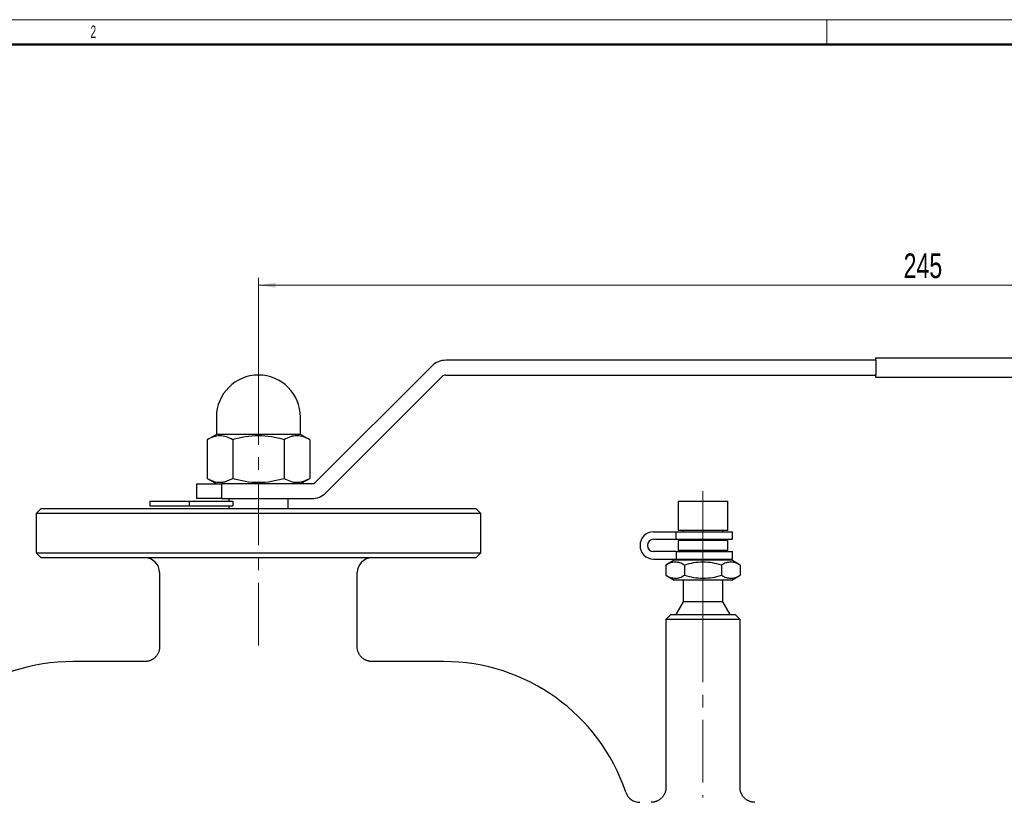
# Model space of a CAD drawing. Header units: millimetres. Extents: x 0 to 594, y 0 to 420.
# Tile 18 of 19: x 134 to 333, y 262 to 420. Entities that reach past the tile are written whole.
import ezdxf

# ---------------------------------------------------------------- set-up
doc = ezdxf.new("R2010")
doc.units = ezdxf.units.MM
doc.linetypes.add('CENTERX2', pattern=[20.32, 12.7, -2.54, 2.54, -2.54])
doc.layers.add('ОСЕВЫЕ', color=7, linetype='Continuous')
doc.layers.add('ОСНОВНОЙ', color=7, linetype='Continuous', lineweight=25)
doc.styles.add('SLDTEXTSTYLE1', font='TXT', dxfattribs={"width": 0.7})
doc.styles.add('SLDTEXTSTYLE2', font='TXT', dxfattribs={"width": 0.605})
doc.dimstyles.new('SLDDIMSTYLE1', dxfattribs={"dimtxt": 5, "dimasz": 3.5, "dimexe": 0, "dimexo": 0.0625, "dimgap": 1.25, "dimtad": 2, "dimrnd": 1e-09, "dimzin": 12, "dimdsep": 46, "dimtxsty": 'SLDTEXTSTYLE1', "dimsah": 1, "dimcen": 0.09, "dimadec": 0, "dimazin": 3, "dimtol": 1, "dimtfac": 1, "dimtdec": 3, "dimtofl": 0, "dimtmove": 0, "dimatfit": 3, "dimfxl": 1, "dimfrac": 2, "dimtolj": 1, "dimarcsym": 0})

# ---------------------------------------------------------------- blocks, each defined once
blk = doc.blocks.new('_D_2')
at = {"color": 7, "linetype": 'Continuous', "lineweight": 0}
for p, q in [((181.9, 346.65), (181.9, 367.73)), ((426.9, 351.05), (426.9, 367.73)), ((181.9, 366.23), (426.9, 366.23))]:
    blk.add_line(p, q, dxfattribs=at)
at = {"color": 7, "linetype": 'Continuous', "lineweight": 18}
for points in [[(181.9, 366.23), (185.4, 365.73), (185.4, 366.73)], [(426.9, 366.23), (423.4, 366.73), (423.4, 365.73)]]:
    blk.add_solid(points, dxfattribs=at)
at = {"color": 7, "linetype": 'Continuous', "lineweight": 18, "insert": (312.52, 372.68), "char_height": 5, "attachment_point": 1, "style": 'SLDTEXTSTYLE1'}
blk.add_mtext('245', dxfattribs=at)

msp = doc.modelspace()

# ---------------------------------------------------------------- linework, layer by layer
at = {"color": 7, "linetype": 'Continuous', "lineweight": 50}
msp.add_line((589, 415), (20, 415), dxfattribs=at)
at = {"color": 7, "linetype": 'Continuous', "lineweight": 25}
for p, q in [((306.9, 351.049), (219.815, 351.049)), ((306.9, 351.549), (416.9, 351.549)), ((306.9, 351.049), (306.9, 351.549)), ((306.9, 351.049), (306.9, 348.049)), ((216.986, 349.877), (193.451, 326.342)), ((195.572, 324.22), (219.108, 347.756)), ((219.815, 348.049), (306.9, 348.049)), ((306.9, 347.549), (306.9, 348.049)), ((416.9, 347.549), (306.9, 347.549)), ((173.4, 339.549), (173.4, 336.049)), ((190.4, 336.049), (190.4, 339.549)), ((173.4, 336.049), (171.508, 334.956)), ((171.508, 334.956), (171.508, 327.141)), ((190.4, 336.049), (173.4, 336.049)), ((176.704, 334.956), (176.704, 327.141)), ((187.097, 334.956), (187.097, 327.141)), ((192.293, 334.956), (190.4, 336.049)), ((192.293, 334.956), (192.293, 327.141)), ((171.508, 327.141), (173.4, 326.049)), ((190.4, 326.049), (192.293, 327.141)), ((169.4, 323.049), (169.4, 326.049)), ((169.4, 326.049), (174.4, 326.049)), ((174.4, 326.049), (174.4, 323.049)), ((192.744, 326.049), (174.4, 326.049)), ((174.4, 323.049), (169.4, 323.049)), ((174.4, 323.049), (192.744, 323.049)), ((175.9, 323.049), (175.9, 322.549)), ((187.9, 321.049), (187.9, 323.049)), ((137.9, 321.049), (136.9, 320.049)), ((137.9, 321.049), (225.9, 321.049)), ((159.9, 322.549), (159.9, 321.549)), ((159.9, 322.549), (167.9, 322.549)), ((159.9, 321.549), (167.9, 321.549)), ((167.9, 322.549), (167.9, 321.549)), ((167.9, 322.549), (176.704, 322.549)), ((167.9, 321.549), (176.704, 321.549)), ((175.9, 321.549), (175.9, 321.049)), ((176.704, 322.549), (176.704, 321.549)), ((226.9, 320.049), (225.9, 321.049)), ((266.9, 322.549), (266.9, 316.549)), ((266.9, 322.549), (276.9, 322.549)), ((276.9, 316.549), (276.9, 322.549)), ((136.9, 320.049), (136.9, 312.049)), ((226.9, 320.049), (136.9, 320.049)), ((226.9, 312.049), (226.9, 320.049)), ((261.9, 316.299), (266.446, 316.299)), ((266.446, 314.799), (266.446, 316.299)), ((266.446, 316.299), (277.9, 316.299)), ((276.9, 316.549), (266.9, 316.549)), ((267.9, 316.549), (267.9, 316.299)), ((275.9, 316.299), (275.9, 316.549)), ((277.9, 314.799), (277.9, 316.299)), ((261.9, 314.799), (266.446, 314.799)), ((266.446, 314.799), (277.9, 314.799)), ((266.9, 314.549), (266.9, 312.549)), ((276.9, 314.549), (266.9, 314.549)), ((267.9, 314.799), (267.9, 314.549)), ((275.9, 314.549), (275.9, 314.799)), ((276.9, 312.549), (276.9, 314.549)), ((136.9, 312.049), (137.9, 311.049)), ((136.9, 312.049), (226.9, 312.049)), ((225.9, 311.049), (137.9, 311.049)), ((225.9, 311.049), (226.9, 312.049)), ((266.446, 312.299), (261.9, 312.299)), ((266.446, 312.299), (266.446, 310.799)), ((266.446, 312.299), (277.9, 312.299)), ((276.9, 312.549), (266.9, 312.549)), ((267.9, 312.549), (267.9, 312.299)), ((275.9, 312.299), (275.9, 312.549)), ((277.9, 310.799), (277.9, 312.299)), ((261.9, 310.799), (266.446, 310.799)), ((266.05, 310.549), (264.395, 309.593)), ((264.395, 309.593), (264.395, 307.505)), ((277.75, 310.549), (266.05, 310.549)), ((266.446, 310.799), (277.9, 310.799)), ((267.9, 310.799), (267.9, 310.549)), ((268.148, 309.593), (268.148, 307.505)), ((275.653, 309.593), (275.653, 307.505)), ((275.9, 310.549), (275.9, 310.799)), ((279.406, 309.593), (277.75, 310.549)), ((279.406, 309.593), (279.406, 307.505)), ((161.9, 308.049), (161.9, 293.046)), ((201.9, 293.049), (201.9, 308.049)), ((264.395, 307.505), (266.05, 306.549)), ((277.75, 306.549), (279.406, 307.505)), ((277.75, 306.549), (266.05, 306.549)), ((267.9, 306.549), (267.9, 302.147)), ((275.9, 302.147), (275.9, 306.549)), ((267.9, 302.147), (266.4, 299.549)), ((275.9, 302.147), (267.9, 302.147)), ((277.4, 299.549), (275.9, 302.147)), ((265.4, 299.549), (264.4, 298.549)), ((265.4, 299.549), (278.4, 299.549)), ((279.4, 298.549), (278.4, 299.549)), ((264.4, 298.549), (264.4, 264.546)), ((279.4, 298.549), (264.4, 298.549)), ((279.4, 264.549), (279.4, 298.549)), ((161.905, 293.046), (161.906, 293.046)), ((158.903, 290.049), (144.4, 290.049)), ((158.903, 290.048), (158.901, 290.048)), ((219.4, 290.049), (204.9, 290.049))]:
    msp.add_line(p, q, dxfattribs=at)
at = {"color": 7, "linetype": 'CENTERX2', "lineweight": 18}
for p, q in [((181.9, 346.649), (181.9, 291.049)), ((271.9, 324.549), (271.9, 316.549)), ((271.9, 316.549), (271.9, 316.299)), ((271.9, 314.799), (271.9, 316.299)), ((271.9, 314.799), (271.9, 314.549)), ((271.9, 314.549), (271.9, 312.549)), ((271.9, 312.549), (271.9, 306.549)), ((271.9, 306.549), (271.9, 302.147)), ((271.9, 299.549), (271.9, 302.147)), ((271.9, 298.549), (271.9, 299.549)), ((271.9, 298.549), (271.9, 262.549))]:
    msp.add_line(p, q, dxfattribs=at)
at = {"color": 7, "linetype": 'Continuous', "lineweight": 25}
for centre, radius, start, end in [((219.815, 347.049), 4, 90, 135), ((181.9, 339.549), 8.5, 0, 180), ((219.815, 347.049), 1, 90, 135), ((192.744, 327.049), 1, 270, 315), ((192.744, 327.049), 4, 270, 315), ((261.9, 313.549), 2.75, 90, 270), ((261.9, 313.549), 1.25, 90, 270), ((158.9, 308.049), 3, 0, 90), ((204.9, 308.049), 3, 90, 180), ((144.4, 251.128), 38.921, 90, 161.32796), ((219.4, 251.128), 38.921, 18.67204, 90), ((259.115, 264.549), 3, 198.67204, 270)]:
    msp.add_arc(centre, radius, start, end, dxfattribs=at)
for points, knots in [([(176.704, 334.956), (176.28, 335.201), (175.853, 335.403), (174.989, 335.683), (174.553, 335.76), (173.89, 335.76), (173.668, 335.742), (173.229, 335.668), (173.011, 335.614), (172.361, 335.404), (171.933, 335.201), (171.508, 334.956)], [0, 0, 0, 0, 0.25, 0.25, 0.5, 0.5, 0.625, 0.625, 0.75, 0.75, 1, 1, 1, 1]), ([(187.097, 334.956), (186.25, 335.201), (185.397, 335.402), (183.667, 335.683), (182.791, 335.76), (181.012, 335.76), (180.134, 335.683), (178.404, 335.402), (177.55, 335.2), (176.704, 334.956)], [0, 0, 0, 0, 0.25, 0.25, 0.5, 0.5, 0.75, 0.75, 1, 1, 1, 1]), ([(192.293, 334.956), (191.869, 335.201), (191.441, 335.403), (190.578, 335.683), (190.141, 335.76), (189.479, 335.76), (189.257, 335.742), (188.818, 335.668), (188.6, 335.614), (187.95, 335.404), (187.521, 335.201), (187.097, 334.956)], [0, 0, 0, 0, 0.25, 0.25, 0.5, 0.5, 0.625, 0.625, 0.75, 0.75, 1, 1, 1, 1]), ([(171.508, 327.141), (171.932, 326.896), (172.36, 326.695), (173.223, 326.415), (173.659, 326.338), (174.322, 326.337), (174.544, 326.356), (174.983, 326.429), (175.201, 326.484), (175.851, 326.694), (176.28, 326.896), (176.704, 327.141)], [0, 0, 0, 0, 0.25, 0.25, 0.5, 0.5, 0.625, 0.625, 0.75, 0.75, 1, 1, 1, 1]), ([(176.704, 327.141), (177.55, 326.897), (178.404, 326.695), (180.134, 326.415), (181.01, 326.338), (182.789, 326.337), (183.667, 326.415), (185.397, 326.695), (186.251, 326.897), (187.097, 327.141)], [0, 0, 0, 0, 0.25, 0.25, 0.5, 0.5, 0.75, 0.75, 1, 1, 1, 1]), ([(187.097, 327.141), (187.521, 326.896), (187.948, 326.695), (188.812, 326.415), (189.248, 326.338), (189.911, 326.337), (190.133, 326.356), (190.571, 326.429), (190.79, 326.484), (191.44, 326.694), (191.868, 326.896), (192.293, 327.141)], [0, 0, 0, 0, 0.25, 0.25, 0.5, 0.5, 0.625, 0.625, 0.75, 0.75, 1, 1, 1, 1]), ([(268.148, 309.593), (267.841, 309.77), (267.533, 309.916), (266.909, 310.118), (266.594, 310.173), (266.115, 310.174), (265.955, 310.16), (265.638, 310.107), (265.481, 310.068), (265.011, 309.916), (264.702, 309.77), (264.395, 309.593)], [0, 0, 0, 0, 0.25, 0.25, 0.5, 0.5, 0.625, 0.625, 0.75, 0.75, 1, 1, 1, 1]), ([(275.653, 309.593), (274.431, 309.946), (273.186, 310.173), (271.259, 310.174), (270.624, 310.118), (269.375, 309.915), (268.758, 309.769), (268.148, 309.593)], [0, 0, 0, 0, 0.5, 0.5, 0.75, 0.75, 1, 1, 1, 1]), ([(279.406, 309.593), (279.1, 309.77), (278.791, 309.916), (278.167, 310.118), (277.852, 310.173), (277.374, 310.174), (277.213, 310.16), (276.896, 310.107), (276.739, 310.068), (276.269, 309.916), (275.96, 309.77), (275.653, 309.593)], [0, 0, 0, 0, 0.25, 0.25, 0.5, 0.5, 0.625, 0.625, 0.75, 0.75, 1, 1, 1, 1]), ([(264.395, 307.505), (264.701, 307.328), (265.01, 307.182), (265.634, 306.98), (265.949, 306.924), (266.427, 306.924), (266.587, 306.937), (266.905, 306.99), (267.062, 307.03), (267.532, 307.181), (267.841, 307.328), (268.148, 307.505)], [0, 0, 0, 0, 0.25, 0.25, 0.5, 0.5, 0.625, 0.625, 0.75, 0.75, 1, 1, 1, 1]), ([(268.148, 307.505), (269.37, 307.152), (270.614, 306.924), (272.542, 306.924), (273.176, 306.98), (274.426, 307.182), (275.042, 307.328), (275.653, 307.505)], [0, 0, 0, 0, 0.5, 0.5, 0.75, 0.75, 1, 1, 1, 1]), ([(275.653, 307.505), (275.96, 307.328), (276.268, 307.182), (276.892, 306.98), (277.207, 306.924), (277.686, 306.924), (277.846, 306.937), (278.163, 306.99), (278.32, 307.03), (278.79, 307.181), (279.099, 307.328), (279.406, 307.505)], [0, 0, 0, 0, 0.25, 0.25, 0.5, 0.5, 0.625, 0.625, 0.75, 0.75, 1, 1, 1, 1]), ([(161.899, 293.046), (161.9, 293.01), (161.901, 292.888), (161.882, 292.682), (161.842, 292.434), (161.78, 292.193), (161.701, 291.961), (161.605, 291.74), (161.492, 291.529), (161.365, 291.331), (161.225, 291.146), (161.073, 290.974), (160.91, 290.816), (160.739, 290.673), (160.559, 290.545), (160.374, 290.431), (160.184, 290.334), (159.992, 290.251), (159.797, 290.183), (159.603, 290.129), (159.411, 290.09), (159.222, 290.064), (159.053, 290.05), (158.946, 290.049), (158.901, 290.049)], [0, 0, 0, 0, 0.0235125, 0.0776279, 0.1310717, 0.1837284, 0.2356542, 0.2868926, 0.3374743, 0.3874188, 0.4367368, 0.4854305, 0.5334943, 0.580915, 0.6276711, 0.6737321, 0.7190578, 0.763596, 0.8072804, 0.8500273, 0.8917308, 0.9322561, 0.9714291, 1, 1, 1, 1]), ([(204.9, 290.05), (204.87, 290.05), (204.774, 290.049), (204.607, 290.061), (204.401, 290.088), (204.19, 290.131), (203.978, 290.191), (203.768, 290.267), (203.563, 290.36), (203.365, 290.468), (203.174, 290.592), (202.992, 290.73), (202.821, 290.882), (202.662, 291.047), (202.515, 291.224), (202.378, 291.418), (202.253, 291.629), (202.144, 291.855), (202.055, 292.086), (201.987, 292.32), (201.937, 292.555), (201.909, 292.791), (201.898, 292.956), (201.901, 293.041), (201.901, 293.049)], [0, 0, 0, 0, 0.0193041, 0.0614519, 0.1060092, 0.1518609, 0.1985838, 0.2458987, 0.2936283, 0.3416568, 0.3899062, 0.4383221, 0.4868659, 0.5355089, 0.5842298, 0.6330117, 0.6868529, 0.7400238, 0.7924277, 0.8441159, 0.8951276, 0.9454899, 0.9952195, 1, 1, 1, 1]), ([(264.399, 264.546), (264.399, 264.489), (264.399, 264.348), (264.374, 264.125), (264.33, 263.881), (264.265, 263.645), (264.184, 263.418), (264.085, 263.201), (263.972, 262.996), (263.844, 262.802), (263.703, 262.62), (263.552, 262.453), (263.39, 262.299), (263.22, 262.159), (263.043, 262.034), (262.86, 261.924), (262.674, 261.829), (262.485, 261.748), (262.295, 261.682), (262.106, 261.63), (261.92, 261.591), (261.738, 261.566), (261.568, 261.551), (261.459, 261.549), (261.408, 261.549)], [0, 0, 0, 0, 0.0365092, 0.0899576, 0.1426242, 0.1945636, 0.2458182, 0.2964172, 0.3463795, 0.3957149, 0.4444247, 0.4925027, 0.5399347, 0.5866984, 0.6327625, 0.6780855, 0.7226141, 0.7662804, 0.8089991, 0.8506627, 0.8911354, 0.9302442, 0.967767, 1, 1, 1, 1]), ([(282.4, 261.55), (282.344, 261.55), (282.224, 261.551), (282.038, 261.569), (281.838, 261.599), (281.632, 261.646), (281.424, 261.709), (281.218, 261.788), (281.016, 261.884), (280.82, 261.995), (280.632, 262.122), (280.453, 262.263), (280.285, 262.418), (280.129, 262.585), (279.985, 262.764), (279.856, 262.954), (279.737, 263.16), (279.633, 263.381), (279.546, 263.615), (279.479, 263.852), (279.433, 264.091), (279.405, 264.323), (279.403, 264.476), (279.401, 264.549)], [0, 0, 0, 0, 0.035708, 0.0760817, 0.1193239, 0.164326, 0.2104868, 0.25742, 0.3048834, 0.3527214, 0.4008316, 0.4491443, 0.4976105, 0.5461951, 0.5948718, 0.6436209, 0.6924267, 0.7460605, 0.7990251, 0.8512384, 0.9027481, 0.9535896, 1, 1, 1, 1])]:
    msp.add_open_spline(points, degree=3, knots=knots, dxfattribs=at)
at = {"layer": 'ОСЕВЫЕ', "lineweight": 18}
msp.add_line((0, 420), (594, 420), dxfattribs=at)
at = {"layer": 'ОСНОВНОЙ', "linetype": 'Continuous', "lineweight": 18}
for p, q in [((297, 415), (297, 420)), ((20, 415), (589, 415)), ((304.5, 415.001), (304.5, 414.999))]:
    msp.add_line(p, q, dxfattribs=at)

# ---------------------------------------------------------------- texts
at = {"layer": 'ОСНОВНОЙ', "insert": (148.483, 418.823), "char_height": 2.5, "attachment_point": 2, "style": 'SLDTEXTSTYLE2'}
msp.add_mtext('2', dxfattribs=at)

# ---------------------------------------------------------------- dimensions: what is measured, and where the dimension line sits
at = {"color": 7, "linetype": 'Continuous', "lineweight": 18}
dim = msp.add_linear_dim(base=(426.9, 366.23), p1=(181.9, 346.649), p2=(426.9, 351.049), dimstyle='SLDDIMSTYLE1', dxfattribs=at)
dim.commit()
dim.dimension.update_dxf_attribs({"geometry": '_D_2', "text_midpoint": (318.212, 366.23), "dimtype": 160})

doc.saveas('drawing.dxf')
